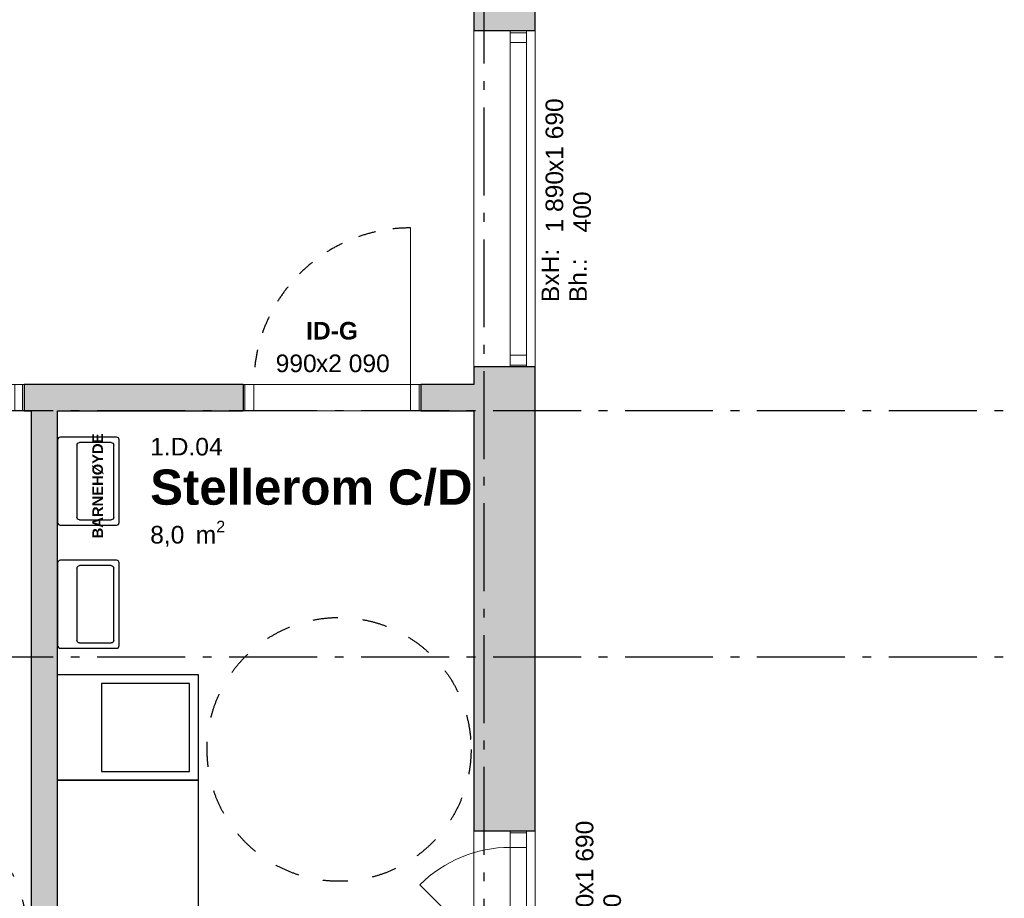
# Model space of a CAD drawing. Header units: millimetres. Extents: x 269 to 62306, y -15633 to 20300.
# Tile 38 of 90: x 24960 to 30556, y -5147 to -151. Entities that reach past the tile are written whole.
import ezdxf
from ezdxf.enums import TextEntityAlignment as Align

# ---------------------------------------------------------------- set-up
doc = ezdxf.new("R2010")
doc.units = ezdxf.units.MM
doc.header["$LTSCALE"] = 0.5
doc.header["$MEASUREMENT"] = 0
for name, pattern in [('Akselinje', [1500, 1000, -200, 100, -200]), ('Dampsperre', [564.444444, 282.222222, -282.222222]), ('PLINE', [0]), ('Stipling', [400, 200, -200])]:
    doc.linetypes.add(name, pattern=pattern)
for name, color, linetype in [('232- Ikke-bærende yttervegger (Skravur)(Nye konstruksjoner)', 7, 'Continuous'), ('232- Ikke-bærende yttervegger(Nye konstruksjoner)', 7, 'Continuous'), ('241- Bærende innervegger (Skravur)(Nye konstruksjoner)', 7, 'Continuous'), ('241- Bærende innervegger(Nye konstruksjoner)', 7, 'Continuous'), ('242- Ikke-bærende innervegger (Skravur)(Nye konstruksjoner)', 7, 'Continuous'), ('242- Ikke-bærende innervegger(Nye konstruksjoner)', 7, 'Continuous'), ('244- Vinduer_ dører_ foldevegger(Nye konstruksjoner)', 7, 'Continuous'), ('315---A Utstyr for sanitærinstallasjoner(Nye konstruksjoner)', 7, 'Continuous'), ('68-- Inventar (løst)(Nye konstruksjoner)', 7, 'Continuous'), ('82-- Modullinjer(Nye konstruksjoner)', 7, 'Continuous'), ('852- Teknisk_symbolsk informasjon_ bygning(Nye konstruksjoner)', 7, 'Continuous'), ('862- M___Nettoareal(Nye konstruksjoner)', 7, 'Continuous'), ('862- M___Nettoareal(Tekst)(Nye konstruksjoner)', 7, 'Continuous'), ('Rullestolsirkler(Nye konstruksjoner)', 7, 'Continuous'), ('Sanitærlabel', 7, 'Continuous')]:
    doc.layers.add(name, color=color, linetype=linetype)
doc.layers.add('234- Vinduer_ dører_ porter(Nye konstruksjoner)', color=7, linetype='Continuous', lineweight=0)
doc.styles.add('GENERATED_STYLE_1', font='Arial.ttf')
doc.styles.add('GENERATED_STYLE_2', font='Arial Bold.ttf')

# ---------------------------------------------------------------- blocks, each defined once
blk = doc.blocks.new('Fingard C_D_1.D.03_12', base_point=(24610.4, 1007.9))
at = {"layer": '862- M___Nettoareal(Tekst)(Nye konstruksjoner)', "insert": (23639, 777.1), "char_height": 150, "attachment_point": 1, "style": 'GENERATED_STYLE_1'}
blk.add_mtext('\\A1;{\\pql;\\pt0,100;\\fArial|b0|i0|c0|p0;\\W1.000000;26,8\\fArial|b0|i0|c0|p0;\\W1.000000;\\A1{\\H.66x;\\S^  ;}\\fArial|b0|i0|c0|p0;\\W1.000000; m\\fArial|b0|i0|c0|p0;\\W1.000000;\\A1{\\H.66x;\\S2^  ;}}', dxfattribs=at)
at = {"layer": '862- M___Nettoareal(Tekst)(Nye konstruksjoner)'}
for tag, height, style, p in [('ROOM_NUMBER', 150, 'GENERATED_STYLE_1', (23639, 1405.7)), ('ROOM_NAME', 250, 'GENERATED_STYLE_2', (23639, 1147.1))]:
    blk.add_attdef(tag, text='', height=height, dxfattribs=dict(at, style=style)).set_placement(p, align=Align.TOP_LEFT)
blk = doc.blocks.new('Stellerom C_D_1.D.04_40', base_point=(26600.7, -2820.2))
at = {"layer": '862- M___Nettoareal(Tekst)(Nye konstruksjoner)', "insert": (25701.5, -3000.2), "char_height": 100, "attachment_point": 1, "style": 'GENERATED_STYLE_1'}
blk.add_mtext('\\A1;{\\pql;\\pt0,100;\\fArial|b0|i0|c0|p0;\\W1.000000;8,0\\fArial|b0|i0|c0|p0;\\W1.000000;\\A1{\\H.66x;\\S^  ;}\\fArial|b0|i0|c0|p0;\\W1.000000; m\\fArial|b0|i0|c0|p0;\\W1.000000;\\A1{\\H.66x;\\S2^  ;}}', dxfattribs=at)
at = {"layer": '862- M___Nettoareal(Tekst)(Nye konstruksjoner)'}
for tag, height, style, p in [('ROOM_NUMBER', 100, 'GENERATED_STYLE_1', (25701.5, -2528.8)), ('ROOM_NAME', 200, 'GENERATED_STYLE_2', (25701.5, -2708.8))]:
    blk.add_attdef(tag, text='', height=height, dxfattribs=dict(at, style=style)).set_placement(p, align=Align.TOP_LEFT)
blk = doc.blocks.new('Vindu_5')
at = {"layer": '234- Vinduer_ dører_ porter(Nye konstruksjoner)', "linetype": 'PLINE'}
for p, q in [((-955, 50), (955, 50)), ((-955, 0), (-945, 0)), ((-945, 0), (-889, 0)), ((-945, -92), (-945, 0)), ((-889, 0), (-889, -92)), ((-889, 0), (889, 0)), ((889, -92), (889, 0)), ((889, 0), (945, 0)), ((945, 0), (955, 0)), ((945, -92), (945, 0)), ((-945, -92), (-955, -92)), ((-889, -92), (-945, -92)), ((889, -92), (-889, -92)), ((945, -92), (889, -92)), ((955, -92), (945, -92)), ((-955, -300), (955, -300))]:
    blk.add_line(p, q, dxfattribs=at)
at = {"layer": '244- Vinduer_ dører_ foldevegger(Nye konstruksjoner)', "linetype": 'PLINE'}
for p, q in [((-955, 50), (-955, 0)), ((-955, 0), (-955, -92)), ((-955, 0), (-955, -92)), ((955, 50), (955, 0)), ((955, 0), (955, -92)), ((955, 0), (955, -92)), ((-955, -92), (-955, -300)), ((955, -92), (955, -300))]:
    blk.add_line(p, q, dxfattribs=at)
blk = doc.blocks.new('Vindustempel')
at = {"layer": '852- Teknisk_symbolsk informasjon_ bygning(Nye konstruksjoner)', "char_height": 100, "attachment_point": 1, "rotation": 180, "style": 'GENERATED_STYLE_1'}
for s, insert in [('\\A1;{\\pql;\\pt0,100;\\fArial|b0|i0|c0|p0;\\W1.000000;400\\fArial|b0|i0|c0|p0;\\W1.000000;\\A1{\\H.66x;\\S^  ;}\\fArial|b0|i0|c0|p0;\\W1.000000;\\fArial|b0|i0|c0|p0;\\W1.000000;\\A1{\\H.66x;\\S^  ;}}', (190.8, 215.7)), ('\\A1;{\\pql;\\pt0,100;\\fArial|b0|i0|c0|p0;\\W1.000000;x1\xa0690\\fArial|b0|i0|c0|p0;\\W1.000000;\\A1{\\H.66x;\\S^  ;}\\fArial|b0|i0|c0|p0;\\W1.000000;\\fArial|b0|i0|c0|p0;\\W1.000000;\\A1{\\H.66x;\\S^  ;}}', (-152.4, 58.6)), ('\\A1;{\\pql;\\pt0,100;\\fArial|b0|i0|c0|p0;\\W1.000000;1\xa0890\\fArial|b0|i0|c0|p0;\\W1.000000;\\A1{\\H.66x;\\S^  ;}\\fArial|b0|i0|c0|p0;\\W1.000000;\\fArial|b0|i0|c0|p0;\\W1.000000;\\A1{\\H.66x;\\S^  ;}}', (190.8, 58.6))]:
    blk.add_mtext(s, dxfattribs=dict(at, insert=insert))
at = {"layer": '852- Teknisk_symbolsk informasjon_ bygning(Nye konstruksjoner)', "style": 'GENERATED_STYLE_1'}
for tag, p in [('strSillPrefix', (564.2, 170)), ('strUnitPrefix', (564.2, 12.9))]:
    blk.add_attdef(tag, text='', height=100, rotation=180, dxfattribs=at).set_placement(p, align=Align.TOP_LEFT)
blk = doc.blocks.new('Vindu_8')
at = {"layer": '234- Vinduer_ dører_ porter(Nye konstruksjoner)', "linetype": 'PLINE'}
for p, q in [((-363, 0), (150.4, 513.4)), ((-455, 208), (455, 208)), ((-455, 0), (-445, 0)), ((-445, 0), (-363, 0)), ((-445, -92), (-445, 0)), ((-363, 0), (-363, -92)), ((-363, 0), (363, 0)), ((363, -92), (363, 0)), ((363, 0), (445, 0)), ((445, 0), (455, 0)), ((445, -92), (445, 0)), ((-445, -92), (-455, -92)), ((-363, -92), (-445, -92)), ((363, -92), (-363, -92)), ((445, -92), (363, -92)), ((455, -92), (445, -92)), ((-455, -142), (455, -142))]:
    blk.add_line(p, q, dxfattribs=at)
blk.add_arc((-363, 0), 726, 0, 45, dxfattribs=at)
at = {"layer": '244- Vinduer_ dører_ foldevegger(Nye konstruksjoner)', "linetype": 'PLINE'}
for p, q in [((-455, 0), (-455, 208)), ((455, 0), (455, 208)), ((-455, -92), (-455, 0)), ((-455, -92), (-455, 0)), ((455, -92), (455, 0)), ((455, -92), (455, 0)), ((-455, -142), (-455, -92)), ((455, -142), (455, -92))]:
    blk.add_line(p, q, dxfattribs=at)
blk = doc.blocks.new('Vindustempel_8')
at = {"layer": '852- Teknisk_symbolsk informasjon_ bygning(Nye konstruksjoner)', "char_height": 100, "attachment_point": 1, "rotation": 180, "style": 'GENERATED_STYLE_1'}
for s, insert in [('\\A1;{\\pql;\\pt0,100;\\fArial|b0|i0|c0|p0;\\W1.000000;400\\fArial|b0|i0|c0|p0;\\W1.000000;\\A1{\\H.66x;\\S^  ;}\\fArial|b0|i0|c0|p0;\\W1.000000;\\fArial|b0|i0|c0|p0;\\W1.000000;\\A1{\\H.66x;\\S^  ;}}', (133.6, 387.1)), ('\\A1;{\\pql;\\pt0,100;\\fArial|b0|i0|c0|p0;\\W1.000000;x1\xa0690\\fArial|b0|i0|c0|p0;\\W1.000000;\\A1{\\H.66x;\\S^  ;}\\fArial|b0|i0|c0|p0;\\W1.000000;\\fArial|b0|i0|c0|p0;\\W1.000000;\\A1{\\H.66x;\\S^  ;}}', (-95.2, 230)), ('\\A1;{\\pql;\\pt0,100;\\fArial|b0|i0|c0|p0;\\W1.000000;890\\fArial|b0|i0|c0|p0;\\W1.000000;\\A1{\\H.66x;\\S^  ;}\\fArial|b0|i0|c0|p0;\\W1.000000;\\fArial|b0|i0|c0|p0;\\W1.000000;\\A1{\\H.66x;\\S^  ;}}', (133.6, 230))]:
    blk.add_mtext(s, dxfattribs=dict(at, insert=insert))
at = {"layer": '852- Teknisk_symbolsk informasjon_ bygning(Nye konstruksjoner)', "style": 'GENERATED_STYLE_1'}
for tag, p in [('strSillPrefix', (507, 341.4)), ('strUnitPrefix', (507, 184.3))]:
    blk.add_attdef(tag, text='', height=100, rotation=180, dxfattribs=at).set_placement(p, align=Align.TOP_LEFT)
blk = doc.blocks.new('Dør med sidefelt på side 2_9')
at = {"layer": '234- Vinduer_ dører_ porter(Nye konstruksjoner)', "linetype": 'PLINE'}
for p, q in [((652, 0), (652, 860)), ((-695, 0), (-705, 0)), ((-705, 0), (-705, -150)), ((-652, 0), (-695, 0)), ((-695, 0), (-695, -150)), ((-652, -150), (-652, 0)), ((-208, 0), (-251, 0)), ((-251, 0), (-251, -150)), ((-208, 0), (652, 0)), ((-208, -150), (-208, 0)), ((695, 0), (652, 0)), ((652, 0), (652, -150)), ((695, 0), (705, 0)), ((695, -150), (695, 0)), ((705, 0), (705, -150)), ((-695, -150), (-705, -150)), ((-695, -150), (-652, -150)), ((652, -150), (-652, -150)), ((-251, -150), (-208, -150)), ((652, -150), (695, -150)), ((695, -150), (705, -150))]:
    blk.add_line(p, q, dxfattribs=at)
at = {"layer": '234- Vinduer_ dører_ porter(Nye konstruksjoner)', "linetype": 'PLINE', "flags": 128}
blk.add_lwpolyline([(-652, -150), (-251, -150), (-251, 0), (-652, 0)], close=True, dxfattribs=at)
at = {"layer": '234- Vinduer_ dører_ porter(Nye konstruksjoner)', "linetype": 'Stipling'}
blk.add_arc((652, 0), 860, 90, 180, dxfattribs=at)
at = {"layer": '244- Vinduer_ dører_ foldevegger(Nye konstruksjoner)', "linetype": 'PLINE'}
for p, q in [((-705, 0), (-705, -150)), ((-705, 0), (-705, -150)), ((705, 0), (705, -150)), ((705, 0), (705, -150))]:
    blk.add_line(p, q, dxfattribs=at)
blk = doc.blocks.new('Dør_9')
at = {"layer": '234- Vinduer_ dører_ porter(Nye konstruksjoner)', "linetype": 'PLINE'}
for p, q in [((445, 0), (445, 890)), ((-505, 0), (505, 0)), ((-495, 0), (-505, 0)), ((-505, 0), (-505, -150)), ((-445, 0), (-495, 0)), ((-495, 0), (-495, -150)), ((-445, 0), (445, 0)), ((-445, -150), (-445, 0)), ((495, 0), (445, 0)), ((445, 0), (445, -150)), ((495, 0), (505, 0)), ((495, -150), (495, 0)), ((505, 0), (505, -150)), ((-505, -150), (505, -150)), ((-495, -150), (-505, -150)), ((-495, -150), (-445, -150)), ((445, -150), (-445, -150)), ((445, -150), (495, -150)), ((495, -150), (505, -150))]:
    blk.add_line(p, q, dxfattribs=at)
at = {"layer": '244- Vinduer_ dører_ foldevegger(Nye konstruksjoner)', "linetype": 'PLINE'}
for p, q in [((-505, 0), (-505, -150)), ((-505, 0), (-505, -150)), ((505, 0), (505, -150)), ((505, 0), (505, -150))]:
    blk.add_line(p, q, dxfattribs=at)
at = {"layer": '244- Vinduer_ dører_ foldevegger(Nye konstruksjoner)', "linetype": 'Stipling'}
blk.add_arc((445, 0), 890, 90, 180, dxfattribs=at)
blk = doc.blocks.new('Dørstempel_6')
at = {"layer": '852- Teknisk_symbolsk informasjon_ bygning(Nye konstruksjoner)', "char_height": 100, "attachment_point": 1, "style": 'GENERATED_STYLE_1'}
for s, insert in [('\\A1;{\\pql;\\pt0,100;\\fArial|b0|i0|c0|p0;\\W1.000000;990\\fArial|b0|i0|c0|p0;\\W1.000000;\\A1{\\H.66x;\\S^  ;}\\fArial|b0|i0|c0|p0;\\W1.000000;\\fArial|b0|i0|c0|p0;\\W1.000000;\\A1{\\H.66x;\\S^  ;}}', (-320.3, 170)), ('\\A1;{\\pql;\\pt0,100;\\fArial|b0|i0|c0|p0;\\W1.000000;x2\xa0090\\fArial|b0|i0|c0|p0;\\W1.000000;\\A1{\\H.66x;\\S^  ;}\\fArial|b0|i0|c0|p0;\\W1.000000;\\fArial|b0|i0|c0|p0;\\W1.000000;\\A1{\\H.66x;\\S^  ;}}', (-91.5, 170))]:
    blk.add_mtext(s, dxfattribs=dict(at, insert=insert))
at = {"layer": '852- Teknisk_symbolsk informasjon_ bygning(Nye konstruksjoner)', "style": 'GENERATED_STYLE_2'}
blk.add_attdef('AC_WIDO_ID', text='', height=100, dxfattribs=at).set_placement((0, 225.4), align=Align.BOTTOM_CENTER)
blk = doc.blocks.new('Standard grid marker_5')
at = {"layer": '82-- Modullinjer(Nye konstruksjoner)', "linetype": 'Akselinje'}
blk.add_line((200, 0), (53500, 0), dxfattribs=at)
at = {"layer": '82-- Modullinjer(Nye konstruksjoner)', "style": 'GENERATED_STYLE_2'}
blk.add_attdef('AC_MarkerText_1', text='', height=250, rotation=180, dxfattribs=at).set_placement((54000, -239.3), align=Align.TOP_CENTER)
blk = doc.blocks.new('Standard grid marker_6')
at = {"layer": '82-- Modullinjer(Nye konstruksjoner)', "linetype": 'Akselinje'}
for p, q in [((200, 0), (13900, 0)), ((13900, 0), (14100, 0))]:
    blk.add_line(p, q, dxfattribs=at)
at = {"layer": '82-- Modullinjer(Nye konstruksjoner)', "style": 'GENERATED_STYLE_2'}
blk.add_attdef('AC_MarkerText_1', text='', height=250, rotation=270, dxfattribs=at).set_placement((-117.9, -57.1), align=Align.TOP_CENTER)
blk = doc.blocks.new('Servant')
at = {"layer": '315---A Utstyr for sanitærinstallasjoner(Nye konstruksjoner)', "linetype": 'PLINE'}
for p, q in [((-205, -110), (205, -110)), ((-220, -305), (-220, -125)), ((220, -125), (220, -305)), ((205, -320), (-205, -320))]:
    blk.add_line(p, q, dxfattribs=at)
at = {"layer": '315---A Utstyr for sanitærinstallasjoner(Nye konstruksjoner)', "linetype": 'PLINE', "flags": 128}
blk.add_lwpolyline([(-235, 0), (235, 0, -0.414214), (250, -15), (250, -335, -0.414214), (235, -350), (-235, -350, -0.414214), (-250, -335), (-250, -15, -0.414214)], format="xyb", close=True, dxfattribs=at)
at = {"layer": '315---A Utstyr for sanitærinstallasjoner(Nye konstruksjoner)', "linetype": 'PLINE'}
for centre, start, end in [((-205, -125), 90, 180), ((205, -125), 0, 90), ((-205, -305), 180, 270), ((205, -305), 270, 0)]:
    blk.add_arc(centre, 15, start, end, dxfattribs=at)
blk = doc.blocks.new('Label_24', base_point=(25350, -2775))
at = {"layer": 'Sanitærlabel', "insert": (25373, -2775), "char_height": 60, "attachment_point": 2, "rotation": 90, "style": 'GENERATED_STYLE_2'}
blk.add_mtext('\\A1;{\\pqc;\\pt0,241000;\\fArial|b1|i0|c0|p0;\\W1.000000;BARNEHØYDE \\fArial|b1|i0|c0|p0;\\W1.000000;\\A1{\\H.66x;\\S^  ;}\\fArial|b1|i0|c0|p0;\\W1.000000;\\fArial|b1|i0|c0|p0;\\W1.000000;\\A1{\\H.66x;\\S^  ;}\\fArial|b1|i0|c0|p0;\\W1.000000;\\fArial|b1|i0|c0|p0;\\W1.000000;\\fArial|b1|i0|c0|p0;\\W1.000000;\\fArial|b1|i0|c0|p0;\\W1.000000;\\fArial|b1|i0|c0|p0;\\W1.000000;\\fArial|b1|i0|c0|p0;\\W1.000000;\\fArial|b1|i0|c0|p0;\\W1.000000;\\fArial|b1|i0|c0|p0;\\W1.000000;\\fArial|b1|i0|c0|p0;\\W1.000000;\\fArial|b1|i0|c0|p0;\\W1.000000;\\fArial|b1|i0|c0|p0;\\W1.000000;\\fArial|b1|i0|c0|p0;\\W1.000000;\\fArial|b1|i0|c0|p0;\\W1.000000;\\fArial|b1|i0|c0|p0;\\W1.000000;\\fArial|b1|i0|c0|p0;\\W1.000000;\\fArial|b1|i0|c0|p0;\\W1.000000;\\fArial|b1|i0|c0|p0;\\W1.000000;\\fArial|b1|i0|c0|p0;\\W1.000000;\\fArial|b1|i0|c0|p0;\\W1.000000;\\fArial|b1|i0|c0|p0;\\W1.000000;\\fArial|b1|i0|c0|p0;\\W1.000000;\\fArial|b1|i0|c0|p0;\\W1.000000;\\fArial|b1|i0|c0|p0;\\W1.000000;\\fArial|b1|i0|c0|p0;\\W1.000000;\\fArial|b1|i0|c0|p0;\\W1.000000;\\fArial|b1|i0|c0|p0;\\W1.000000;\\fArial|b1|i0|c0|p0;\\W1.000000;\\fArial|b1|i0|c0|p0;\\W1.000000;\\fArial|b1|i0|c0|p0;\\W1.000000;\\fArial|b1|i0|c0|p0;\\W1.000000;\\fArial|b1|i0|c0|p0;\\W1.000000;\\fArial|b1|i0|c0|p0;\\W1.000000;\\fArial|b1|i0|c0|p0;\\W1.000000;\\fArial|b1|i0|c0|p0;\\W1.000000;\\fArial|b1|i0|c0|p0;\\W1.000000;\\fArial|b1|i0|c0|p0;\\W1.000000;\\fArial|b1|i0|c0|p0;\\W1.000000;\\fArial|b1|i0|c0|p0;\\W1.000000;\\fArial|b1|i0|c0|p0;\\W1.000000;\\fArial|b1|i0|c0|p0;\\W1.000000;\\fArial|b1|i0|c0|p0;\\W1.000000;\\fArial|b1|i0|c0|p0;\\W1.000000;\\fArial|b1|i0|c0|p0;\\W1.000000;\\fArial|b1|i0|c0|p0;\\W1.000000;}', dxfattribs=at)

msp = doc.modelspace()

# ---------------------------------------------------------------- hatches: boundary and pattern name
at = {"layer": '232- Ikke-bærende yttervegger (Skravur)(Nye konstruksjoner)', "linetype": 'Continuous'}
for points in [[(27540, 1360), (27540, -215), (27890, -215), (27890, 1360)], [(27540, -2425), (27890, -2425), (27890, -2125), (27540, -2125)], [(27890, -2425), (27540, -2425), (27540, -4765), (27890, -4765)]]:
    msp.add_hatch(color=256, dxfattribs=at).paths.add_polyline_path(points)
at = {"layer": '241- Bærende innervegger (Skravur)(Nye konstruksjoner)', "linetype": 'Continuous'}
for points in [[(24985, -2375), (26230, -2375), (26230, -2225), (24985, -2225)], [(27540, -2225), (27240, -2225), (27240, -2375), (27540, -2375)]]:
    msp.add_hatch(color=256, dxfattribs=at).paths.add_polyline_path(points)
at = {"layer": '242- Ikke-bærende innervegger (Skravur)(Nye konstruksjoner)', "linetype": 'Continuous'}
msp.add_hatch(color=256, dxfattribs=at).paths.add_polyline_path([(25175, -5775), (25175, -2375), (25025, -2375), (25025, -5775)])

# ---------------------------------------------------------------- linework, layer by layer
at = {"layer": '232- Ikke-bærende yttervegger(Nye konstruksjoner)', "linetype": 'PLINE'}
for p, q in [((27748, -215), (27540, -215)), ((27840, -215), (27748, -215)), ((27890, -215), (27840, -215)), ((27748, -2125), (27540, -2125)), ((27840, -2125), (27748, -2125)), ((27890, -2125), (27840, -2125)), ((27748, -4765), (27540, -4765)), ((27840, -4765), (27748, -4765)), ((27890, -4765), (27840, -4765))]:
    msp.add_line(p, q, dxfattribs=at)
at = {"layer": '232- Ikke-bærende yttervegger(Nye konstruksjoner)', "linetype": 'PLINE', "flags": 128}
for points in [[(27540, 1360), (27540, -215)], [(27890, -215), (27890, 1360)], [(27540, -2125), (27540, -2225)], [(27890, -2425), (27890, -2125)], [(27540, -2375), (27540, -2425)], [(27540, -2425), (27540, -4765)], [(27890, -4765), (27890, -2425)]]:
    msp.add_lwpolyline(points, dxfattribs=at)
at = {"layer": '241- Bærende innervegger(Nye konstruksjoner)', "linetype": 'PLINE'}
for p, q in [((24985, -2225), (24985, -2375)), ((26230, -2225), (26230, -2375)), ((27240, -2225), (27240, -2375))]:
    msp.add_line(p, q, dxfattribs=at)
at = {"layer": '241- Bærende innervegger(Nye konstruksjoner)', "linetype": 'PLINE', "flags": 128}
for points in [[(26230, -2225), (24985, -2225)], [(27540, -2225), (27240, -2225)], [(24985, -2375), (25025, -2375)], [(25175, -2375), (26230, -2375)], [(27240, -2375), (27540, -2375)]]:
    msp.add_lwpolyline(points, dxfattribs=at)
at = {"layer": '242- Ikke-bærende innervegger(Nye konstruksjoner)', "linetype": 'PLINE', "flags": 128}
for points in [[(25025, -2375), (25025, -5775)], [(25175, -5775), (25175, -2375)]]:
    msp.add_lwpolyline(points, dxfattribs=at)
at = {"layer": '68-- Inventar (løst)(Nye konstruksjoner)', "linetype": 'PLINE', "flags": 128}
for points in [[(25975, -3875), (25975, -4475), (25175, -4475), (25175, -3875)], [(25925, -4425), (25925, -3925), (25425, -3925), (25425, -4425)], [(25975, -4475), (25975, -5675), (25175, -5675), (25175, -4475)]]:
    msp.add_lwpolyline(points, close=True, dxfattribs=at)
at = {"layer": 'Rullestolsirkler(Nye konstruksjoner)', "linetype": 'Dampsperre'}
for centre in [(26775, -4300), (24250, -5349.6)]:
    msp.add_circle(centre, 750, dxfattribs=at)

# ---------------------------------------------------------------- block references
at = {"layer": '244- Vinduer_ dører_ foldevegger(Nye konstruksjoner)', "linetype": 'PLINE', "xscale": -1, "zscale": 1000, "rotation": 270}
msp.add_blockref('Vindu_5', (27840, -1170), dxfattribs=at)
at = {"layer": '244- Vinduer_ dører_ foldevegger(Nye konstruksjoner)', "linetype": 'PLINE', "zscale": 1000}
msp.add_blockref('Dør_9', (26735, -2225), dxfattribs=at)
at = {"layer": '244- Vinduer_ dører_ foldevegger(Nye konstruksjoner)', "linetype": 'PLINE', "xscale": -1, "zscale": 1000}
msp.add_blockref('Dør med sidefelt på side 2_9', (24280, -2225), dxfattribs=at)
at = {"layer": '244- Vinduer_ dører_ foldevegger(Nye konstruksjoner)', "linetype": 'PLINE', "zscale": 1000, "rotation": 89.99999999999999}
msp.add_blockref('Vindu_8', (27748, -5220), dxfattribs=at)
at = {"layer": '315---A Utstyr for sanitærinstallasjoner(Nye konstruksjoner)', "linetype": 'PLINE', "xscale": -1, "zscale": 1000, "rotation": 90}
for p in [(25175, -2775), (25175, -3475)]:
    msp.add_blockref('Servant', p, dxfattribs=at)
at = {"layer": '82-- Modullinjer(Nye konstruksjoner)', "linetype": 'PLINE', "zscale": 1000}
for name, p, rotation in [('Standard grid marker_6', (27600, -14100), 90), ('Standard grid marker_5', (54600, -2375), 180), ('Standard grid marker_5', (54600, -3775), 180)]:
    msp.add_blockref(name, p, dxfattribs=dict(at, rotation=rotation))
at = {"layer": '852- Teknisk_symbolsk informasjon_ bygning(Nye konstruksjoner)'}
ref = msp.add_blockref('Vindustempel', (27890, -1170), dxfattribs=dict(at, rotation=270))
ref.add_attrib('strUnitPrefix', 'BxH:', dxfattribs={"color": 7, "height": 100, "rotation": 90, "style": 'GENERATED_STYLE_1'}).set_placement((27925.7, -1757), align=Align.TOP_LEFT)
ref.add_attrib('strSillPrefix', 'Bh.:', dxfattribs={"color": 7, "height": 100, "rotation": 90, "style": 'GENERATED_STYLE_1'}).set_placement((28082.9, -1757), align=Align.TOP_LEFT)
ref = msp.add_blockref('Dørstempel_6', (26735, -2225), dxfattribs=at)
ref.add_attrib('AC_WIDO_ID', 'ID-G', dxfattribs={"color": 7, "height": 100, "style": 'GENERATED_STYLE_2'}).set_placement((26735, -1999.5), align=Align.BOTTOM_CENTER)
ref = msp.add_blockref('Vindustempel_8', (27890, -5220), dxfattribs=dict(at, rotation=270))
ref.add_attrib('strUnitPrefix', 'BxH:', dxfattribs={"color": 7, "height": 100, "rotation": 90, "style": 'GENERATED_STYLE_1'}).set_placement((28097.1, -5749.8), align=Align.TOP_LEFT)
ref.add_attrib('strSillPrefix', 'Bh.:', dxfattribs={"color": 7, "height": 100, "rotation": 90, "style": 'GENERATED_STYLE_1'}).set_placement((28254.3, -5749.8), align=Align.TOP_LEFT)
at = {"layer": '862- M___Nettoareal(Nye konstruksjoner)', "linetype": 'Continuous'}
ref = msp.add_blockref('Fingard C_D_1.D.03_12', (24610.4, 1007.9), dxfattribs=at)
ref.add_attrib('ROOM_NAME', 'Fingard C/D', dxfattribs={"layer": '862- M___Nettoareal(Tekst)(Nye konstruksjoner)', "color": 7, "height": 250, "style": 'GENERATED_STYLE_2'}).set_placement((23639, 1147.1), align=Align.TOP_LEFT)
ref.add_attrib('ROOM_NUMBER', '1.D.03', dxfattribs={"layer": '862- M___Nettoareal(Tekst)(Nye konstruksjoner)', "color": 7, "height": 150, "style": 'GENERATED_STYLE_1'}).set_placement((23639, 1405.7), align=Align.TOP_LEFT)
ref = msp.add_blockref('Stellerom C_D_1.D.04_40', (26600.7, -2820.2), dxfattribs=at)
ref.add_attrib('ROOM_NAME', 'Stellerom C/D', dxfattribs={"layer": '862- M___Nettoareal(Tekst)(Nye konstruksjoner)', "color": 7, "height": 200, "style": 'GENERATED_STYLE_2'}).set_placement((25701.5, -2708.8), align=Align.TOP_LEFT)
ref.add_attrib('ROOM_NUMBER', '1.D.04', dxfattribs={"layer": '862- M___Nettoareal(Tekst)(Nye konstruksjoner)', "color": 7, "height": 100, "style": 'GENERATED_STYLE_1'}).set_placement((25701.5, -2528.8), align=Align.TOP_LEFT)
at = {"layer": 'Sanitærlabel', "linetype": 'PLINE'}
msp.add_blockref('Label_24', (25350, -2775), dxfattribs=at)

doc.saveas('drawing.dxf')
